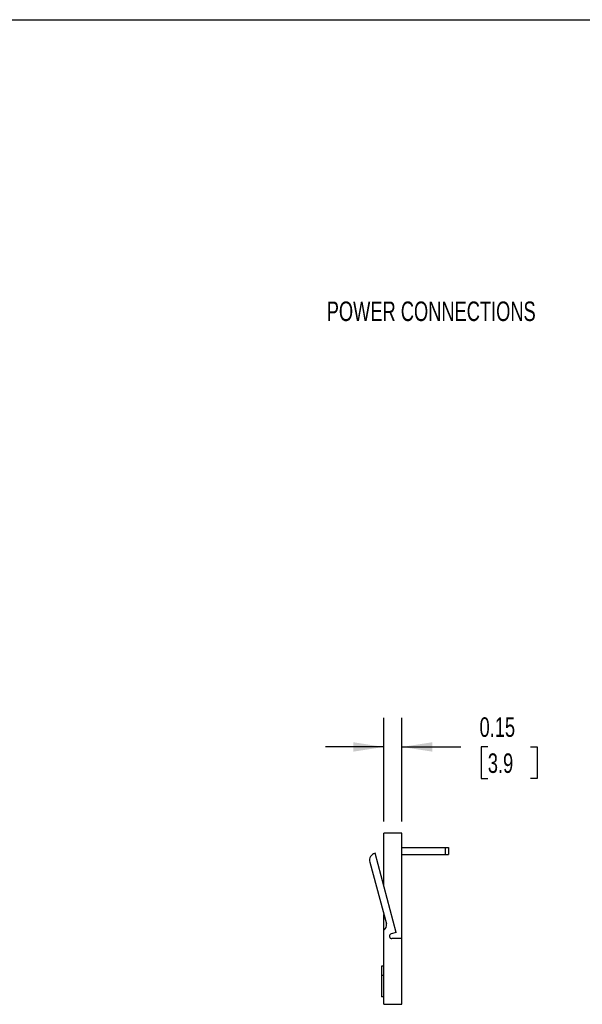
# Model space of a CAD drawing. Header units: inches. Extents: x 0.5 to 21.5, y 0.5 to 16.5.
# Tile 3 of 4: x 11.5 to 16.3, y 8.1 to 16.5. Entities that reach past the tile are written whole.
import ezdxf

# ---------------------------------------------------------------- set-up
doc = ezdxf.new("R2010")
doc.units = ezdxf.units.IN
doc.header["$LTSCALE"] = 2
doc.header["$MEASUREMENT"] = 0
doc.layers.add('DIMENSIONS', color=140, linetype='Continuous', lineweight=25)
doc.layers.add('TEXT', color=140, linetype='Continuous', lineweight=25)
doc.styles.add('SLDTEXTSTYLE0', font='TXT', dxfattribs={"width": 0.7})
doc.dimstyles.new('SLDDIMSTYLE3', dxfattribs={"dimtxt": 0.169922, "dimasz": 0.26, "dimexe": 0, "dimexo": 0.0625, "dimgap": 0.04248, "dimtad": 0, "dimtih": 1, "dimtoh": 1, "dimrnd": 1e-09, "dimdsep": 46, "dimtxsty": 'SLDTEXTSTYLE0', "dimsah": 1, "dimcen": 0.09, "dimadec": 0, "dimazin": 2, "dimtfac": 1, "dimtmove": 0, "dimatfit": 0, "dimfxl": 0, "dimfrac": 2, "dimtolj": 1, "dimtzin": 12, "dimarcsym": 0})

# ---------------------------------------------------------------- blocks, each defined once
blk = doc.blocks.new('_D_6')
at = {"layer": 'DIMENSIONS'}
for p, q in [((14.6215, 9.6498), (14.6215, 10.5372)), ((14.7751, 9.6498), (14.7751, 10.5372)), ((14.6215, 10.2872), (14.1215, 10.2872)), ((14.7751, 10.2872), (15.2794, 10.2872)), ((15.5097, 10.2872), (15.4526, 10.2872)), ((15.4526, 10.2872), (15.4526, 10.0171)), ((15.8733, 10.2872), (15.9303, 10.2872)), ((15.9303, 10.2872), (15.9303, 10.0171)), ((15.4526, 10.0171), (15.5097, 10.0171)), ((15.9303, 10.0171), (15.8733, 10.0171))]:
    blk.add_line(p, q, dxfattribs=at)
for points in [[(14.6215, 10.2872), (14.3615, 10.3272), (14.3615, 10.2472)], [(14.7751, 10.2872), (15.0351, 10.2472), (15.0351, 10.3272)]]:
    blk.add_solid(points, dxfattribs=at)
at = {"layer": 'DIMENSIONS', "char_height": 0.16667, "attachment_point": 1, "style": 'SLDTEXTSTYLE0'}
for s, insert in [('0.15', (15.439, 10.5401)), ('3.9', (15.5097, 10.232))]:
    blk.add_mtext(s, dxfattribs=dict(at, insert=insert))

msp = doc.modelspace()

# ---------------------------------------------------------------- linework, layer by layer
for p, q in [((14.7751, 9.5498), (14.6215, 9.5498)), ((14.6215, 9.0985), (14.6215, 9.5498)), ((14.7751, 8.6496), (14.7751, 9.5498)), ((14.7751, 9.4271), (15.1451, 9.4271)), ((15.1451, 9.4271), (15.1451, 9.3681)), ((15.1451, 9.4271), (15.1727, 9.4271)), ((15.1727, 9.4271), (15.1727, 9.3681)), ((14.7275, 8.7029), (14.5462, 9.3797)), ((14.7751, 9.3681), (15.1451, 9.3681)), ((15.1451, 9.3681), (15.1727, 9.3681)), ((14.5016, 9.3026), (14.6427, 8.7759)), ((14.6215, 8.7232), (14.6215, 8.8551)), ((14.6215, 8.0886), (14.6215, 8.7232)), ((14.7275, 8.7029), (14.6845, 8.6914)), ((14.7751, 8.6496), (14.69, 8.6496)), ((14.7751, 8.0886), (14.7751, 8.6496)), ((14.6215, 8.4132), (14.6018, 8.4132)), ((14.6018, 8.4132), (14.6018, 8.3378)), ((14.6018, 8.3378), (14.6215, 8.3378)), ((14.6018, 8.3378), (14.6018, 8.1535)), ((14.6215, 8.1535), (14.6018, 8.1535)), ((14.6215, 8.0886), (14.7751, 8.0886))]:
    msp.add_line(p, q)
for centre, radius, start, end in [((14.5625, 9.3189), 0.063, 105, 195), ((14.5971, 8.7637), 0.0472, 301.10892, 15), ((14.69, 8.6708), 0.0213, 105, 270)]:
    msp.add_arc(centre, radius, start, end)
at = {"layer": 'TEXT'}
msp.add_line((0.5, 16.5), (21.5, 16.5), dxfattribs=at)

# ---------------------------------------------------------------- texts
at = {"layer": 'TEXT', "insert": (15.026, 14.0924), "char_height": 0.166667, "attachment_point": 2, "style": 'SLDTEXTSTYLE0'}
msp.add_mtext('POWER CONNECTIONS', dxfattribs=at)

# ---------------------------------------------------------------- dimensions: what is measured, and where the dimension line sits
at = {"layer": 'DIMENSIONS'}
dim = msp.add_linear_dim(base=(14.7751, 10.2872), p1=(14.6215, 9.5498), p2=(14.7751, 9.5498), dimstyle='SLDDIMSTYLE3', dxfattribs=at)
dim.commit()
dim.dimension.update_dxf_attribs({"geometry": '_D_6', "text_midpoint": (15.6915, 10.2872), "dimtype": 160})

doc.saveas('drawing.dxf')
